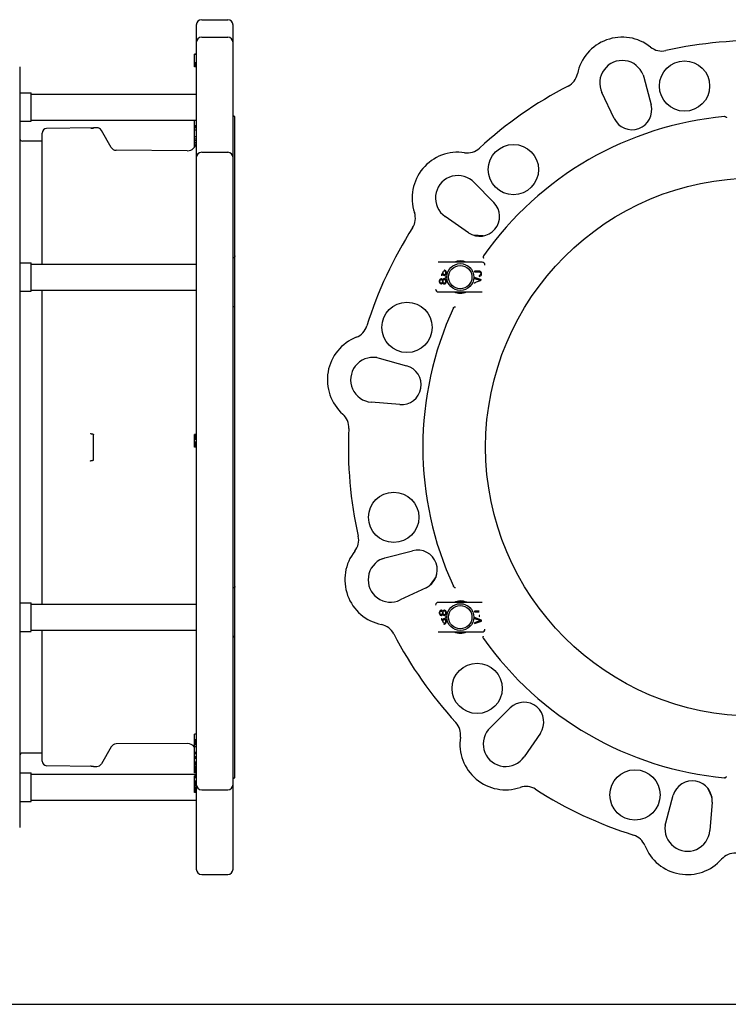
# Model space of a CAD drawing. Header units: inches. Extents: x 0 to 22, y 0 to 17.
# Tile 7 of 9: x 10.7 to 16.9, y 0 to 8.6. Entities that reach past the tile are written whole.
import ezdxf

# ---------------------------------------------------------------- set-up
doc = ezdxf.new("R2010")
doc.units = ezdxf.units.IN
doc.header["$LTSCALE"] = 1.21
doc.header["$MEASUREMENT"] = 0
doc.layers.get('0').update_dxf_attribs({"linetype": 'CONTINUOUS'})

msp = doc.modelspace()

# ---------------------------------------------------------------- linework, layer by layer
at = {"color": 7, "linetype": 'CONTINUOUS'}
for p, q in [((12.267, 8.6416), (12.4953, 8.6416)), ((12.2197, 8.5944), (12.2197, 1.1859)), ((12.5425, 1.1859), (12.5425, 8.5944)), ((12.267, 8.4882), (12.4953, 8.4882)), ((12.204, 8.3401), (12.204, 8.3403)), ((12.2197, 8.3403), (12.204, 8.3403)), ((12.204, 8.2277), (12.204, 8.34)), ((12.2197, 8.34), (12.204, 8.34)), ((12.2197, 8.337), (12.204, 8.337)), ((12.2197, 8.3365), (12.204, 8.3365)), ((10.6694, 8.2287), (10.6694, 1.5516)), ((12.2197, 8.2639), (12.204, 8.2639)), ((12.2197, 8.2522), (12.204, 8.2522)), ((12.2197, 8.243), (12.204, 8.243)), ((12.2197, 8.234), (12.204, 8.234)), ((12.2197, 8.2296), (12.204, 8.2296)), ((12.2197, 8.2277), (12.204, 8.2277)), ((16.1427, 8.1565), (16.1492, 8.1363)), ((16.1492, 8.1363), (16.2125, 7.8936)), ((10.6694, 7.999), (10.7709, 7.999)), ((10.7709, 7.7498), (10.7709, 7.999)), ((10.7709, 7.9894), (12.2197, 7.9894)), ((15.8879, 7.7754), (15.7803, 8.0021)), ((12.5583, 1.9887), (12.5583, 7.7916)), ((10.6694, 7.7498), (10.7709, 7.7498)), ((10.7709, 7.7594), (12.2197, 7.7594)), ((11.3181, 7.6933), (10.9052, 7.6861)), ((11.3181, 7.691), (11.3181, 7.6933)), ((11.3454, 7.6933), (11.3181, 7.6933)), ((12.204, 7.5226), (12.204, 7.7594)), ((12.2197, 7.7115), (12.204, 7.7115)), ((12.2197, 7.706), (12.204, 7.706)), ((12.2197, 7.6945), (12.204, 7.6945)), ((12.2197, 7.6913), (12.204, 7.6913)), ((10.8654, 6.4972), (10.8654, 7.6455)), ((11.4721, 7.5211), (11.3863, 7.6696)), ((12.2197, 7.673), (12.204, 7.673)), ((12.2197, 7.6122), (12.204, 7.6122)), ((10.8654, 7.5752), (10.693, 7.5752)), ((12.2197, 7.5939), (12.204, 7.5939)), ((12.2197, 7.5777), (12.204, 7.5777)), ((12.219, 7.5594), (12.204, 7.5594)), ((12.1404, 7.491), (11.5161, 7.4955)), ((12.267, 7.4782), (12.4953, 7.4782)), ((14.6407, 7.2294), (14.6564, 7.2151)), ((14.6564, 7.2151), (14.8326, 7.0366)), ((14.6105, 6.7719), (14.4041, 6.9144)), ((14.7395, 6.744), (14.6498, 6.7518)), ((10.6694, 6.5069), (10.7709, 6.5069)), ((10.7709, 6.2577), (10.7709, 6.5068)), ((10.7709, 6.4972), (12.2197, 6.4972)), ((14.7303, 6.5122), (14.3445, 6.5122)), ((14.3711, 6.4046), (14.3684, 6.4046)), ((14.3684, 6.3981), (14.3725, 6.3981)), ((14.3751, 6.4072), (14.3711, 6.4046)), ((14.3725, 6.3981), (14.3778, 6.4007)), ((14.3792, 6.4125), (14.3751, 6.4072)), ((14.3778, 6.4007), (14.3818, 6.4046)), ((14.3805, 6.4177), (14.3792, 6.4125)), ((14.3805, 6.423), (14.3805, 6.4177)), ((14.3818, 6.4046), (14.3832, 6.4072)), ((14.3832, 6.4072), (14.3845, 6.4046)), ((14.3845, 6.4046), (14.3886, 6.3994)), ((14.3859, 6.423), (14.3872, 6.4282)), ((14.3859, 6.4177), (14.3859, 6.423)), ((14.3872, 6.4125), (14.3859, 6.4177)), ((14.3872, 6.4282), (14.3899, 6.4335)), ((14.3899, 6.4072), (14.3872, 6.4125)), ((14.3886, 6.3994), (14.3953, 6.3967)), ((14.3899, 6.4335), (14.3953, 6.4374)), ((14.3953, 6.4033), (14.3899, 6.4072)), ((14.3993, 6.444), (14.3953, 6.444)), ((14.3953, 6.4374), (14.3993, 6.4374)), ((14.3993, 6.4033), (14.3953, 6.4033)), ((14.3953, 6.3967), (14.3993, 6.3967)), ((14.406, 6.4414), (14.3993, 6.444)), ((14.3993, 6.4374), (14.4046, 6.4335)), ((14.4046, 6.4072), (14.3993, 6.4033)), ((14.3993, 6.3967), (14.406, 6.3994)), ((14.4046, 6.4335), (14.4073, 6.4282)), ((14.4073, 6.4125), (14.4046, 6.4072)), ((14.41, 6.4374), (14.406, 6.4414)), ((14.406, 6.3994), (14.41, 6.4033)), ((14.4073, 6.4282), (14.4087, 6.423)), ((14.4087, 6.4177), (14.4073, 6.4125)), ((14.4087, 6.423), (14.4087, 6.4177)), ((14.414, 6.4309), (14.41, 6.4374)), ((14.41, 6.4033), (14.414, 6.4099)), ((14.4154, 6.4243), (14.414, 6.4309)), ((14.414, 6.4099), (14.4154, 6.4164)), ((14.4154, 6.4164), (14.4154, 6.4243)), ((14.6618, 6.4358), (14.6618, 6.4279)), ((14.7034, 6.4358), (14.6618, 6.4358)), ((14.6618, 6.4279), (14.7034, 6.4279)), ((14.7101, 6.4345), (14.7034, 6.4358)), ((14.7034, 6.4279), (14.7087, 6.4266)), ((14.7087, 6.3977), (14.7034, 6.3964)), ((14.7034, 6.3964), (14.7034, 6.3885)), ((14.7087, 6.4266), (14.7127, 6.424)), ((14.7127, 6.4003), (14.7087, 6.3977)), ((14.7154, 6.4318), (14.7101, 6.4345)), ((14.7127, 6.424), (14.7154, 6.42)), ((14.7154, 6.4043), (14.7127, 6.4003)), ((14.7208, 6.4266), (14.7154, 6.4318)), ((14.7154, 6.42), (14.7168, 6.4148)), ((14.7168, 6.4095), (14.7154, 6.4043)), ((14.7154, 6.3925), (14.7208, 6.3977)), ((14.7168, 6.4148), (14.7168, 6.4095)), ((14.7235, 6.4213), (14.7208, 6.4266)), ((14.7208, 6.3977), (14.7235, 6.403)), ((14.7248, 6.4148), (14.7235, 6.4213)), ((14.7235, 6.403), (14.7248, 6.4095)), ((14.7248, 6.4095), (14.7248, 6.4148)), ((14.3537, 6.3548), (14.3524, 6.3482)), ((14.3524, 6.3482), (14.3524, 6.3429)), ((14.3524, 6.3429), (14.3537, 6.3364)), ((14.3577, 6.3613), (14.3537, 6.3548)), ((14.3537, 6.3364), (14.3577, 6.3298)), ((14.3617, 6.3653), (14.3577, 6.3613)), ((14.3577, 6.3298), (14.3617, 6.3259)), ((14.3591, 6.3482), (14.3604, 6.3534)), ((14.3591, 6.3429), (14.3591, 6.3482)), ((14.3604, 6.3377), (14.3591, 6.3429)), ((14.3604, 6.3534), (14.3644, 6.3587)), ((14.3644, 6.3324), (14.3604, 6.3377)), ((14.3684, 6.3679), (14.3617, 6.3653)), ((14.3617, 6.3259), (14.3684, 6.3233)), ((14.3644, 6.3587), (14.3684, 6.3613)), ((14.3684, 6.3298), (14.3644, 6.3324)), ((14.3725, 6.3679), (14.3684, 6.3679)), ((14.3684, 6.3613), (14.3711, 6.3613)), ((14.3711, 6.3298), (14.3684, 6.3298)), ((14.3684, 6.3233), (14.3725, 6.3233)), ((14.3711, 6.3613), (14.3751, 6.3587)), ((14.3751, 6.3324), (14.3711, 6.3298)), ((14.3778, 6.3653), (14.3725, 6.3679)), ((14.3725, 6.3233), (14.3778, 6.3259)), ((14.3751, 6.3587), (14.3792, 6.3534)), ((14.3792, 6.3377), (14.3751, 6.3324)), ((14.3818, 6.3613), (14.3778, 6.3653)), ((14.3778, 6.3259), (14.3818, 6.3298)), ((14.3792, 6.3534), (14.3805, 6.3482)), ((14.3805, 6.3429), (14.3792, 6.3377)), ((14.3805, 6.3482), (14.3805, 6.3429)), ((14.3832, 6.3587), (14.3818, 6.3613)), ((14.3818, 6.3298), (14.3832, 6.3324)), ((14.3845, 6.3613), (14.3832, 6.3587)), ((14.3832, 6.3324), (14.3845, 6.3298)), ((14.3886, 6.3666), (14.3845, 6.3613)), ((14.3845, 6.3298), (14.3886, 6.3246)), ((14.3859, 6.3482), (14.3872, 6.3534)), ((14.3859, 6.3429), (14.3859, 6.3482)), ((14.3872, 6.3377), (14.3859, 6.3429)), ((14.3872, 6.3534), (14.3899, 6.3587)), ((14.3899, 6.3324), (14.3872, 6.3377)), ((14.3953, 6.3692), (14.3886, 6.3666)), ((14.3886, 6.3246), (14.3953, 6.3219)), ((14.3899, 6.3587), (14.3953, 6.3626)), ((14.3953, 6.3285), (14.3899, 6.3324)), ((14.3993, 6.3692), (14.3953, 6.3692)), ((14.3953, 6.3626), (14.3993, 6.3626)), ((14.3993, 6.3285), (14.3953, 6.3285)), ((14.3953, 6.3219), (14.3993, 6.3219)), ((14.406, 6.3666), (14.3993, 6.3692)), ((14.3993, 6.3626), (14.4046, 6.3587)), ((14.4046, 6.3324), (14.3993, 6.3285)), ((14.3993, 6.3219), (14.406, 6.3246)), ((14.4046, 6.3587), (14.4073, 6.3534)), ((14.4073, 6.3377), (14.4046, 6.3324)), ((14.41, 6.3626), (14.406, 6.3666)), ((14.406, 6.3246), (14.41, 6.3285)), ((14.4073, 6.3534), (14.4087, 6.3482)), ((14.4087, 6.3429), (14.4073, 6.3377)), ((14.4087, 6.3862), (14.4087, 6.3797)), ((14.4154, 6.3862), (14.4087, 6.3862)), ((14.4087, 6.3797), (14.4154, 6.3797)), ((14.4087, 6.3482), (14.4087, 6.3429)), ((14.414, 6.3561), (14.41, 6.3626)), ((14.41, 6.3285), (14.414, 6.3351)), ((14.4154, 6.3495), (14.414, 6.3561)), ((14.414, 6.3351), (14.4154, 6.3416)), ((14.4154, 6.3797), (14.4154, 6.3862)), ((14.4154, 6.3416), (14.4154, 6.3495)), ((14.6618, 6.378), (14.6618, 6.3702)), ((14.7248, 6.357), (14.6618, 6.378)), ((14.6618, 6.3702), (14.7168, 6.3518)), ((14.7168, 6.3518), (14.6618, 6.3334)), ((14.6618, 6.3334), (14.6618, 6.3255)), ((14.7034, 6.3885), (14.7101, 6.3898)), ((14.7101, 6.3898), (14.7154, 6.3925)), ((10.6694, 6.2577), (10.7709, 6.2577)), ((10.7709, 6.2673), (12.2197, 6.2673)), ((10.8654, 3.513), (10.8654, 6.2673)), ((14.3445, 6.2524), (14.7303, 6.2524)), ((12.5428, 6.1251), (12.5425, 6.1253)), ((12.5442, 6.1243), (12.5428, 6.1251)), ((13.8035, 5.6754), (13.8242, 5.6709)), ((13.8242, 5.6709), (14.0661, 5.6044)), ((14.0061, 5.2641), (13.7561, 5.2843)), ((11.3181, 4.7781), (11.3181, 5.0022)), ((12.2197, 5.0004), (12.204, 5.0004)), ((12.204, 4.8902), (12.204, 5.0004)), ((12.2197, 4.998), (12.204, 4.998)), ((12.2197, 4.991), (12.204, 4.991)), ((12.2197, 4.984), (12.204, 4.984)), ((12.2197, 4.9746), (12.204, 4.9746)), ((12.2197, 4.9676), (12.204, 4.9676)), ((12.2197, 4.9558), (12.204, 4.9558)), ((12.2197, 4.9347), (12.204, 4.9347)), ((12.2197, 4.923), (12.204, 4.923)), ((12.2197, 4.916), (12.204, 4.916)), ((12.2197, 4.9066), (12.204, 4.9066)), ((12.2197, 4.8995), (12.204, 4.8995)), ((12.2197, 4.8925), (12.204, 4.8925)), ((12.2197, 4.8902), (12.204, 4.8902)), ((13.8756, 3.9175), (14.1184, 3.9808)), ((13.8555, 3.9111), (13.8756, 3.9175)), ((14.3252, 3.7539), (14.2736, 3.6802)), ((12.5425, 3.6551), (12.5428, 3.6552)), ((12.5428, 3.6552), (12.5441, 3.656)), ((14.2365, 3.6562), (14.0099, 3.5486)), ((10.6694, 3.5226), (10.7709, 3.5226)), ((10.7709, 3.2735), (10.7709, 3.5226)), ((10.7709, 3.513), (12.2197, 3.513)), ((14.7303, 3.5279), (14.3445, 3.5279)), ((14.3684, 3.4584), (14.3617, 3.4558)), ((14.3725, 3.4584), (14.3684, 3.4584)), ((14.3778, 3.4558), (14.3725, 3.4584)), ((14.3886, 3.4571), (14.3845, 3.4519)), ((14.3953, 3.4597), (14.3886, 3.4571)), ((14.3993, 3.4597), (14.3953, 3.4597)), ((14.406, 3.4571), (14.3993, 3.4597)), ((14.41, 3.4532), (14.406, 3.4571)), ((14.3537, 3.4453), (14.3524, 3.4387)), ((14.3524, 3.4387), (14.3524, 3.4335)), ((14.3524, 3.4335), (14.3537, 3.4269)), ((14.3577, 3.4519), (14.3537, 3.4453)), ((14.3537, 3.4269), (14.3577, 3.4204)), ((14.3617, 3.4558), (14.3577, 3.4519)), ((14.3577, 3.4204), (14.3617, 3.4164)), ((14.3591, 3.4387), (14.3604, 3.444)), ((14.3591, 3.4335), (14.3591, 3.4387)), ((14.3604, 3.4282), (14.3591, 3.4335)), ((14.3604, 3.444), (14.3644, 3.4492)), ((14.3644, 3.423), (14.3604, 3.4282)), ((14.3617, 3.4164), (14.3684, 3.4138)), ((14.3644, 3.4492), (14.3684, 3.4519)), ((14.3684, 3.4204), (14.3644, 3.423)), ((14.3684, 3.4519), (14.3711, 3.4519)), ((14.3711, 3.4204), (14.3684, 3.4204)), ((14.3684, 3.4138), (14.3725, 3.4138)), ((14.3725, 3.3836), (14.3684, 3.3836)), ((14.3684, 3.3771), (14.3711, 3.3771)), ((14.3711, 3.4519), (14.3751, 3.4492)), ((14.3751, 3.423), (14.3711, 3.4204)), ((14.3711, 3.3771), (14.3751, 3.3744)), ((14.3725, 3.4138), (14.3778, 3.4164)), ((14.3778, 3.381), (14.3725, 3.3836)), ((14.3751, 3.4492), (14.3792, 3.444)), ((14.3792, 3.4282), (14.3751, 3.423)), ((14.3751, 3.3744), (14.3792, 3.3692)), ((14.3818, 3.4519), (14.3778, 3.4558)), ((14.3778, 3.4164), (14.3818, 3.4204)), ((14.3818, 3.3771), (14.3778, 3.381)), ((14.3792, 3.444), (14.3805, 3.4387)), ((14.3805, 3.4335), (14.3792, 3.4282)), ((14.3805, 3.4387), (14.3805, 3.4335)), ((14.3832, 3.4492), (14.3818, 3.4519)), ((14.3818, 3.4204), (14.3832, 3.423)), ((14.3832, 3.3744), (14.3818, 3.3771)), ((14.3845, 3.4519), (14.3832, 3.4492)), ((14.3832, 3.423), (14.3845, 3.4204)), ((14.3845, 3.3771), (14.3832, 3.3744)), ((14.3845, 3.4204), (14.3886, 3.4151)), ((14.3886, 3.3823), (14.3845, 3.3771)), ((14.3859, 3.4387), (14.3872, 3.444)), ((14.3859, 3.4335), (14.3859, 3.4387)), ((14.3872, 3.4282), (14.3859, 3.4335)), ((14.3872, 3.444), (14.3899, 3.4492)), ((14.3899, 3.423), (14.3872, 3.4282)), ((14.3872, 3.3692), (14.3899, 3.3744)), ((14.3886, 3.4151), (14.3953, 3.4125)), ((14.3953, 3.3849), (14.3886, 3.3823)), ((14.3899, 3.4492), (14.3953, 3.4532)), ((14.3953, 3.4191), (14.3899, 3.423)), ((14.3899, 3.3744), (14.3953, 3.3784)), ((14.3953, 3.4532), (14.3993, 3.4532)), ((14.3993, 3.4191), (14.3953, 3.4191)), ((14.3953, 3.4125), (14.3993, 3.4125)), ((14.3993, 3.3849), (14.3953, 3.3849)), ((14.3953, 3.3784), (14.3993, 3.3784)), ((14.3993, 3.4532), (14.4046, 3.4492)), ((14.4046, 3.423), (14.3993, 3.4191)), ((14.3993, 3.4125), (14.406, 3.4151)), ((14.406, 3.3823), (14.3993, 3.3849)), ((14.3993, 3.3784), (14.4046, 3.3744)), ((14.4046, 3.4492), (14.4073, 3.444)), ((14.4073, 3.4282), (14.4046, 3.423)), ((14.4046, 3.3744), (14.4073, 3.3692)), ((14.406, 3.4151), (14.41, 3.4191)), ((14.41, 3.3784), (14.406, 3.3823)), ((14.4073, 3.444), (14.4087, 3.4387)), ((14.4087, 3.4335), (14.4073, 3.4282)), ((14.4087, 3.4387), (14.4087, 3.4335)), ((14.4087, 3.402), (14.4087, 3.3954)), ((14.4154, 3.402), (14.4087, 3.402)), ((14.4087, 3.3954), (14.4154, 3.3954)), ((14.414, 3.4466), (14.41, 3.4532)), ((14.41, 3.4191), (14.414, 3.4256)), ((14.414, 3.3718), (14.41, 3.3784)), ((14.4154, 3.4401), (14.414, 3.4466)), ((14.414, 3.4256), (14.4154, 3.4322)), ((14.4154, 3.3653), (14.414, 3.3718)), ((14.4154, 3.4322), (14.4154, 3.4401)), ((14.4154, 3.3954), (14.4154, 3.402)), ((14.6618, 3.4515), (14.6618, 3.4437)), ((14.7034, 3.4515), (14.6618, 3.4515)), ((14.6618, 3.4437), (14.7034, 3.4437)), ((14.6618, 3.3938), (14.6618, 3.3859)), ((14.7248, 3.3728), (14.6618, 3.3938)), ((14.6618, 3.3859), (14.7168, 3.3675)), ((14.7087, 3.4135), (14.7034, 3.4122)), ((14.7034, 3.4122), (14.7034, 3.4043)), ((14.7034, 3.4043), (14.7101, 3.4056)), ((14.7248, 3.3623), (14.7248, 3.3728)), ((14.3792, 3.3692), (14.3805, 3.3639)), ((14.3805, 3.3639), (14.3805, 3.3587)), ((14.3859, 3.3639), (14.3872, 3.3692)), ((14.3859, 3.3587), (14.3859, 3.3639)), ((14.3872, 3.3534), (14.3859, 3.3587)), ((14.3899, 3.3482), (14.3872, 3.3534)), ((14.3886, 3.3403), (14.3953, 3.3377)), ((14.3953, 3.3443), (14.3899, 3.3482)), ((14.3993, 3.3443), (14.3953, 3.3443)), ((14.3953, 3.3377), (14.3993, 3.3377)), ((14.4046, 3.3482), (14.3993, 3.3443)), ((14.3993, 3.3377), (14.406, 3.3403)), ((14.4073, 3.3534), (14.4046, 3.3482)), ((14.406, 3.3403), (14.41, 3.3443)), ((14.4073, 3.3692), (14.4087, 3.3639)), ((14.4087, 3.3587), (14.4073, 3.3534)), ((14.4087, 3.3639), (14.4087, 3.3587)), ((14.41, 3.3443), (14.414, 3.3508)), ((14.414, 3.3508), (14.4154, 3.3574)), ((14.4154, 3.3574), (14.4154, 3.3653)), ((14.7168, 3.3675), (14.6618, 3.3492)), ((14.6618, 3.3413), (14.7248, 3.3623)), ((14.6618, 3.3492), (14.6618, 3.3413)), ((10.6694, 3.2734), (10.7709, 3.2734)), ((10.7709, 3.2831), (12.2197, 3.2831)), ((10.8654, 2.1348), (10.8654, 3.2831)), ((14.3445, 3.2681), (14.7303, 3.2681)), ((14.7969, 2.4247), (14.9754, 2.6009)), ((14.7826, 2.4091), (14.7969, 2.4247)), ((12.2197, 2.3695), (12.204, 2.3695)), ((12.204, 2.0315), (12.204, 2.3695)), ((15.2401, 2.3788), (15.0976, 2.1724)), ((11.4721, 2.2593), (11.3863, 2.1107)), ((12.1404, 2.2893), (11.5161, 2.2848)), ((12.2197, 2.3209), (12.204, 2.3209)), ((12.2197, 2.3096), (12.204, 2.3096)), ((12.2197, 2.2982), (12.204, 2.2982)), ((12.2197, 2.2877), (12.204, 2.2877)), ((12.2197, 2.2824), (12.204, 2.2824)), ((12.2197, 2.2783), (12.204, 2.2783)), ((12.2197, 2.26), (12.204, 2.26)), ((10.8654, 2.2051), (10.693, 2.2051)), ((12.2197, 2.2093), (12.204, 2.2093)), ((12.2197, 2.1972), (12.204, 2.1972)), ((12.2197, 2.1732), (12.204, 2.1732)), ((12.2197, 2.1688), (12.204, 2.1688)), ((11.3181, 2.087), (10.9052, 2.0942)), ((11.3181, 2.0893), (11.3181, 2.087)), ((11.3181, 2.087), (11.3454, 2.087)), ((12.2197, 2.1566), (12.204, 2.1566)), ((12.2197, 2.1246), (12.204, 2.1246)), ((12.2197, 2.1218), (12.204, 2.1218)), ((12.2197, 2.115), (12.204, 2.115)), ((12.2197, 2.1039), (12.204, 2.1039)), ((12.2197, 2.0906), (12.204, 2.0906)), ((12.2197, 2.0772), (12.204, 2.0772)), ((10.6694, 2.0305), (10.7709, 2.0305)), ((10.7709, 1.7813), (10.7709, 2.0305)), ((10.7709, 2.0209), (12.2197, 2.0209)), ((12.2197, 2.0678), (12.204, 2.0678)), ((12.2197, 2.0593), (12.204, 2.0593)), ((12.2197, 2.054), (12.204, 2.054)), ((12.2197, 2.0465), (12.204, 2.0465)), ((12.2197, 2.0366), (12.204, 2.0366)), ((12.2197, 2.0331), (12.204, 2.0331)), ((12.2197, 2.0318), (12.204, 2.0318)), ((12.2197, 2.0315), (12.204, 2.0315)), ((12.2197, 2.0049), (12.204, 2.0049)), ((12.204, 1.8602), (12.204, 2.0049)), ((12.2197, 2.0005), (12.204, 2.0005)), ((12.2197, 1.9883), (12.204, 1.9883)), ((12.2197, 1.9572), (12.204, 1.9572)), ((12.2197, 1.9555), (12.204, 1.9555)), ((12.2197, 1.9487), (12.204, 1.9487)), ((12.2197, 1.9397), (12.204, 1.9397)), ((12.2197, 1.9315), (12.204, 1.9315)), ((12.2197, 1.9203), (12.204, 1.9203)), ((12.2197, 1.9069), (12.204, 1.9069)), ((12.2197, 1.8964), (12.204, 1.8964)), ((12.2197, 1.891), (12.204, 1.891)), ((12.2197, 1.8861), (12.204, 1.8861)), ((12.2197, 1.8767), (12.204, 1.8767)), ((12.2197, 1.8672), (12.204, 1.8672)), ((12.2197, 1.8617), (12.204, 1.8617)), ((12.2197, 1.8602), (12.204, 1.8602)), ((12.267, 1.8828), (12.4953, 1.8828)), ((16.3411, 1.5925), (16.4076, 1.8344)), ((16.7075, 1.9001), (16.7456, 1.8185)), ((10.6694, 1.7813), (10.7709, 1.7813)), ((10.7709, 1.7909), (12.2197, 1.7909)), ((16.7479, 1.7744), (16.7277, 1.5244)), ((16.3366, 1.5719), (16.3411, 1.5925)), ((12.267, 1.1387), (12.4953, 1.1387)), ((0, 0), (22, 0))]:
    msp.add_line(p, q, dxfattribs=at)
for points in [[(12.5583, 7.7916), (12.5572, 7.7916), (12.5541, 7.7922), (12.5511, 7.7934), (12.5484, 7.7952), (12.5462, 7.7974), (12.5444, 7.8001), (12.5432, 7.8031), (12.5426, 7.8062), (12.5425, 7.8076)], [(12.5514, 6.1218), (12.5487, 6.1225), (12.5462, 6.1234), (12.5442, 6.1243)], [(12.5441, 3.656), (12.5461, 3.6569), (12.5486, 3.6577), (12.5514, 3.6585)], [(12.5432, 1.9771), (12.5443, 1.9801), (12.5461, 1.9828), (12.5483, 1.985), (12.551, 1.9868), (12.5539, 1.9881), (12.557, 1.9887), (12.5583, 1.9887)], [(12.5425, 1.9727), (12.5426, 1.9739), (12.5432, 1.9771)]]:
    msp.add_lwpolyline(points, dxfattribs=at)
for centre, radius in [((16.5058, 8.0592), 0.2207), ((15.0039, 7.3266), 0.2207), ((17.1218, 4.8902), 2.3622), ((14.5374, 6.3823), 0.1181), ((14.5374, 6.3823), 0.1024), ((14.0694, 5.9412), 0.2207), ((13.9528, 4.2742), 0.2207), ((14.5374, 3.398), 0.1181), ((14.5374, 3.398), 0.1024), ((14.6854, 2.7722), 0.2207), ((16.0708, 1.8377), 0.2207)]:
    msp.add_circle(centre, radius, dxfattribs=at)
for centre, radius, start, end in [((12.267, 8.5944), 0.0472, 90, 180), ((12.4953, 8.5944), 0.0472, 0, 90), ((12.267, 8.4409), 0.0472, 90, 180), ((12.4953, 8.4409), 0.0472, 0, 90), ((15.9584, 8.0866), 0.4016, 51.51298, 168.48702), ((16.3064, 8.5242), 0.1575, 231.51298, 282.64779), ((17.1218, 4.8902), 3.5669, 87.35221, 102.64779), ((15.9584, 8.0866), 0.1971, 20.77413, 205.37938), ((15.4106, 8.1982), 0.1575, 297.35221, 348.48702), ((17.1218, 4.8902), 3.5669, 117.35221, 132.64779), ((16.0446, 7.8498), 0.1735, 205.37938, 14.62062), ((17.1218, 4.8902), 2.9134, 95.21016, 144.78984), ((11.3454, 7.646), 0.0472, 30, 89.79649), ((10.9059, 7.6455), 0.0405, 91, 180), ((10.693, 7.5988), 0.0236, 180, 270), ((11.5164, 7.5466), 0.0512, 210, 269.59075), ((12.141, 7.5697), 0.0787, 269.59075, 357.65886), ((12.267, 7.431), 0.0472, 90, 180), ((12.4953, 7.431), 0.0472, 0, 90), ((14.5161, 7.0766), 0.4016, 81.51298, 198.48702), ((14.5986, 7.6296), 0.1575, 261.51298, 312.64779), ((14.5161, 7.0766), 0.1971, 50.77413, 235.37938), ((14.7091, 6.9147), 0.1735, 235.37938, 44.62062), ((13.9859, 6.8994), 0.1575, 327.35221, 18.48702), ((17.1218, 4.8902), 3.5669, 147.35221, 162.64779), ((14.5374, 6.3823), 0.1417, 66.45248, 113.36714), ((14.5374, 6.3823), 0.1331, 79.56646, 100.43354), ((14.7303, 6.4886), 0.0236, 0, 90), ((14.3445, 6.276), 0.0236, 180, 270), ((14.5374, 6.3823), 0.1417, 246.45248, 293.36714), ((14.5374, 6.3823), 0.1331, 259.56646, 280.43354), ((17.1218, 4.8902), 2.9134, 155.21016, 204.78984), ((13.5669, 6.0009), 0.1575, 291.51298, 342.64779), ((13.7719, 5.4808), 0.4016, 111.51298, 228.48702), ((13.7719, 5.4808), 0.1971, 80.77413, 265.37938), ((14.0201, 5.4371), 0.1735, 265.37938, 74.62062), ((13.4014, 5.0622), 0.1575, 357.35221, 48.48702), ((17.1218, 4.8902), 3.5669, 177.35221, 192.64779), ((13.4878, 4.0747), 0.1575, 321.51298, 12.64779), ((13.9254, 3.7267), 0.4016, 141.51298, 258.48702), ((14.1622, 3.8129), 0.1735, 295.37938, 104.62062), ((13.9254, 3.7267), 0.1971, 110.77413, 295.37938), ((14.3445, 3.5043), 0.0236, 90, 180), ((14.5374, 3.398), 0.1417, 66.63286, 113.54752), ((14.5374, 3.398), 0.1339, 76.38844, 103.61156), ((14.5374, 3.398), 0.1331, 79.56646, 100.43354), ((13.8138, 3.1789), 0.1575, 27.35221, 78.48702), ((14.7303, 3.2917), 0.0236, 270, 360), ((17.1218, 4.8902), 3.5669, 207.35221, 222.64779), ((14.5374, 3.398), 0.1417, 246.63286, 293.54752), ((14.5374, 3.398), 0.1339, 256.38844, 283.61156), ((14.5374, 3.398), 0.1331, 259.56646, 280.43354), ((17.1218, 4.8902), 2.9134, 215.21016, 264.78984), ((15.0973, 2.4774), 0.1735, 325.37938, 134.62062), ((14.3824, 2.3669), 0.1575, 351.51298, 42.64779), ((14.9354, 2.2844), 0.4016, 171.51298, 288.48702), ((14.9354, 2.2844), 0.1971, 140.77413, 325.37938), ((11.5164, 2.2337), 0.0512, 90.40925, 150), ((12.141, 2.2106), 0.0787, 36.8007, 90.40925), ((10.693, 2.1815), 0.0236, 90, 180), ((10.9059, 2.1348), 0.0405, 180, 269), ((11.3454, 2.1343), 0.0472, 270.20351, 330), ((12.267, 1.9301), 0.0472, 180, 270), ((12.4953, 1.9301), 0.0472, 270, 360), ((15.1126, 1.7542), 0.1575, 57.35221, 108.48702), ((16.5749, 1.7884), 0.1735, 355.37938, 164.62062), ((17.1218, 4.8902), 3.5669, 237.35221, 252.64779), ((16.5312, 1.5403), 0.1971, 170.77413, 355.37938), ((16.0111, 1.3352), 0.1575, 21.51298, 72.64779), ((16.5312, 1.5403), 0.4016, 201.51298, 318.48702), ((16.9498, 1.1697), 0.1575, 87.35221, 138.48702), ((12.267, 1.1859), 0.0472, 180, 270), ((12.4953, 1.1859), 0.0472, 270, 360)]:
    msp.add_arc(centre, radius, start, end, dxfattribs=at)
for points, start_tangent, end_tangent in [([(16.8595, 7.7915), (16.8588, 7.7916), (16.858, 7.7916), (16.8573, 7.7915)], (-0.002255, 0.000117), (-0.002248, -0.000205)), ([(16.8595, 7.7915), (16.8622, 7.7912), (16.8646, 7.7905), (16.8669, 7.7895), (16.8689, 7.7884), (16.8706, 7.7871), (16.8721, 7.7857), (16.8734, 7.7843), (16.8743, 7.7829), (16.875, 7.7815), (16.8753, 7.7801)], (0.020673, -0.001069), (0.001879, -0.020615)), ([(11.298, 7.6904), (11.295, 7.6904), (11.2924, 7.6903), (11.2903, 7.6901)], (-0.007707, -0.000181), (-0.007684, -0.000612)), ([(11.298, 7.6904), (11.2993, 7.6905), (11.3006, 7.6905), (11.3019, 7.6905), (11.3032, 7.6906), (11.3045, 7.6906), (11.3058, 7.6906), (11.3071, 7.6907), (11.3084, 7.6907), (11.3097, 7.6907), (11.311, 7.6908), (11.3122, 7.6908), (11.3135, 7.6908), (11.3148, 7.6909), (11.3161, 7.6909), (11.3173, 7.691), (11.3181, 7.691)], (0.020128, 0.000473), (0.020062, 0.001693)), ([(12.5583, 6.568), (12.5581, 6.5656), (12.5575, 6.5631), (12.5565, 6.5607), (12.5552, 6.5584), (12.5537, 6.5562), (12.552, 6.5542), (12.55, 6.5524), (12.5479, 6.5509), (12.5457, 6.5496), (12.5434, 6.5487)], (0, -0.025852), (-0.024528, -0.008166)), ([(14.7403, 6.568), (14.7393, 6.5656), (14.7387, 6.5631), (14.7384, 6.5607), (14.7384, 6.5584), (14.7386, 6.5562), (14.739, 6.5542), (14.7396, 6.5524), (14.7404, 6.5509), (14.7413, 6.5496), (14.7423, 6.5487)], (-0.009411, -0.018438), (0.016914, -0.011935)), ([(14.7403, 6.568), (14.7407, 6.5687), (14.7411, 6.5693), (14.7415, 6.5699)], (0.001026, 0.002011), (0.001302, 0.001844)), ([(12.5583, 6.1137), (12.5581, 6.1158), (12.5575, 6.1176), (12.5565, 6.119), (12.5552, 6.1202), (12.5537, 6.1211), (12.552, 6.1217), (12.5514, 6.1218)], (0, 0.01166), (-0.011393, 0.002527)), ([(14.478, 6.1137), (14.4776, 6.113), (14.4772, 6.1124), (14.4769, 6.1117)], (-0.001228, -0.001894), (-0.000947, -0.002049)), ([(14.478, 6.1137), (14.4796, 6.1158), (14.4815, 6.1176), (14.4834, 6.119), (14.4854, 6.1202), (14.4874, 6.1211), (14.4893, 6.1217), (14.4912, 6.1221), (14.4929, 6.1222), (14.4944, 6.122), (14.4958, 6.1216)], (0.011262, 0.017369), (0.018793, -0.00868)), ([(11.2903, 5.012), (11.2923, 5.01), (11.295, 5.0087), (11.2979, 5.008)], (0.005098, -0.00718), (0.008725, -0.001191)), ([(11.298, 5.008), (11.2993, 5.0078), (11.3006, 5.0076), (11.3019, 5.0074), (11.3032, 5.0072), (11.3045, 5.007), (11.3058, 5.0067), (11.3071, 5.0065), (11.3084, 5.0062), (11.3097, 5.006), (11.311, 5.0057), (11.3122, 5.0053), (11.3135, 5.005), (11.3148, 5.0046), (11.3161, 5.0041), (11.3173, 5.0034), (11.3181, 5.0022)], (0.021145, -0.003018), (0.009145, -0.019303)), ([(11.2903, 4.7683), (11.2923, 4.7703), (11.295, 4.7716), (11.2979, 4.7723)], (0.005098, 0.00718), (0.008725, 0.001191)), ([(11.298, 4.7723), (11.2993, 4.7725), (11.3006, 4.7727), (11.3019, 4.7729), (11.3032, 4.7731), (11.3045, 4.7733), (11.3058, 4.7736), (11.3071, 4.7738), (11.3084, 4.7741), (11.3097, 4.7743), (11.311, 4.7746), (11.3122, 4.775), (11.3135, 4.7753), (11.3148, 4.7757), (11.3161, 4.7762), (11.3173, 4.7769), (11.3181, 4.7781)], (0.021145, 0.003018), (0.009145, 0.019303)), ([(12.5583, 3.6666), (12.5581, 3.6645), (12.5575, 3.6627), (12.5565, 3.6613), (12.5552, 3.6601), (12.5537, 3.6592), (12.552, 3.6586), (12.5514, 3.6585)], (0, -0.01166), (-0.011393, -0.002527)), ([(14.478, 3.6666), (14.4776, 3.6673), (14.4772, 3.6679), (14.4769, 3.6686)], (-0.001228, 0.001894), (-0.000947, 0.002049)), ([(14.478, 3.6666), (14.4796, 3.6645), (14.4815, 3.6627), (14.4834, 3.6613), (14.4854, 3.6601), (14.4874, 3.6592), (14.4893, 3.6586), (14.4912, 3.6582), (14.4929, 3.6581), (14.4944, 3.6583), (14.4958, 3.6587)], (0.011262, -0.017369), (0.018793, 0.00868)), ([(12.5583, 3.2123), (12.5581, 3.2148), (12.5575, 3.2172), (12.5565, 3.2196), (12.5552, 3.222), (12.5537, 3.2241), (12.552, 3.2261), (12.55, 3.2279), (12.5479, 3.2294), (12.5457, 3.2307), (12.5434, 3.2316)], (0, 0.025852), (-0.024528, 0.008166)), ([(14.7403, 3.2123), (14.7393, 3.2148), (14.7387, 3.2172), (14.7384, 3.2196), (14.7384, 3.222), (14.7386, 3.2241), (14.739, 3.2261), (14.7396, 3.2279), (14.7404, 3.2294), (14.7413, 3.2307), (14.7423, 3.2316)], (-0.009411, 0.018438), (0.016914, 0.011935)), ([(14.7403, 3.2123), (14.7407, 3.2116), (14.7411, 3.211), (14.7415, 3.2104)], (0.001026, -0.002011), (0.001302, -0.001844)), ([(11.298, 2.0899), (11.295, 2.09), (11.2924, 2.0901), (11.2903, 2.0902)], (-0.007707, 0.000181), (-0.007684, 0.000612)), ([(11.298, 2.0899), (11.2993, 2.0898), (11.3006, 2.0898), (11.3019, 2.0898), (11.3032, 2.0898), (11.3045, 2.0897), (11.3058, 2.0897), (11.3071, 2.0897), (11.3084, 2.0896), (11.3097, 2.0896), (11.311, 2.0896), (11.3122, 2.0895), (11.3135, 2.0895), (11.3148, 2.0894), (11.3161, 2.0894), (11.3173, 2.0893), (11.3181, 2.0893)], (0.020128, -0.000473), (0.020062, -0.001693)), ([(16.8595, 1.9888), (16.8588, 1.9887), (16.858, 1.9888), (16.8573, 1.9888)], (-0.002255, -0.000117), (-0.002248, 0.000205)), ([(16.8595, 1.9888), (16.8622, 1.9891), (16.8646, 1.9898), (16.8669, 1.9908), (16.8689, 1.9919), (16.8706, 1.9932), (16.8721, 1.9946), (16.8734, 1.996), (16.8743, 1.9974), (16.875, 1.9988), (16.8753, 2.0002)], (0.020673, 0.001069), (0.001879, 0.020615))]:
    msp.add_spline(points, degree=3, dxfattribs=dict(at, start_tangent=start_tangent, end_tangent=end_tangent))

doc.saveas('drawing.dxf')
